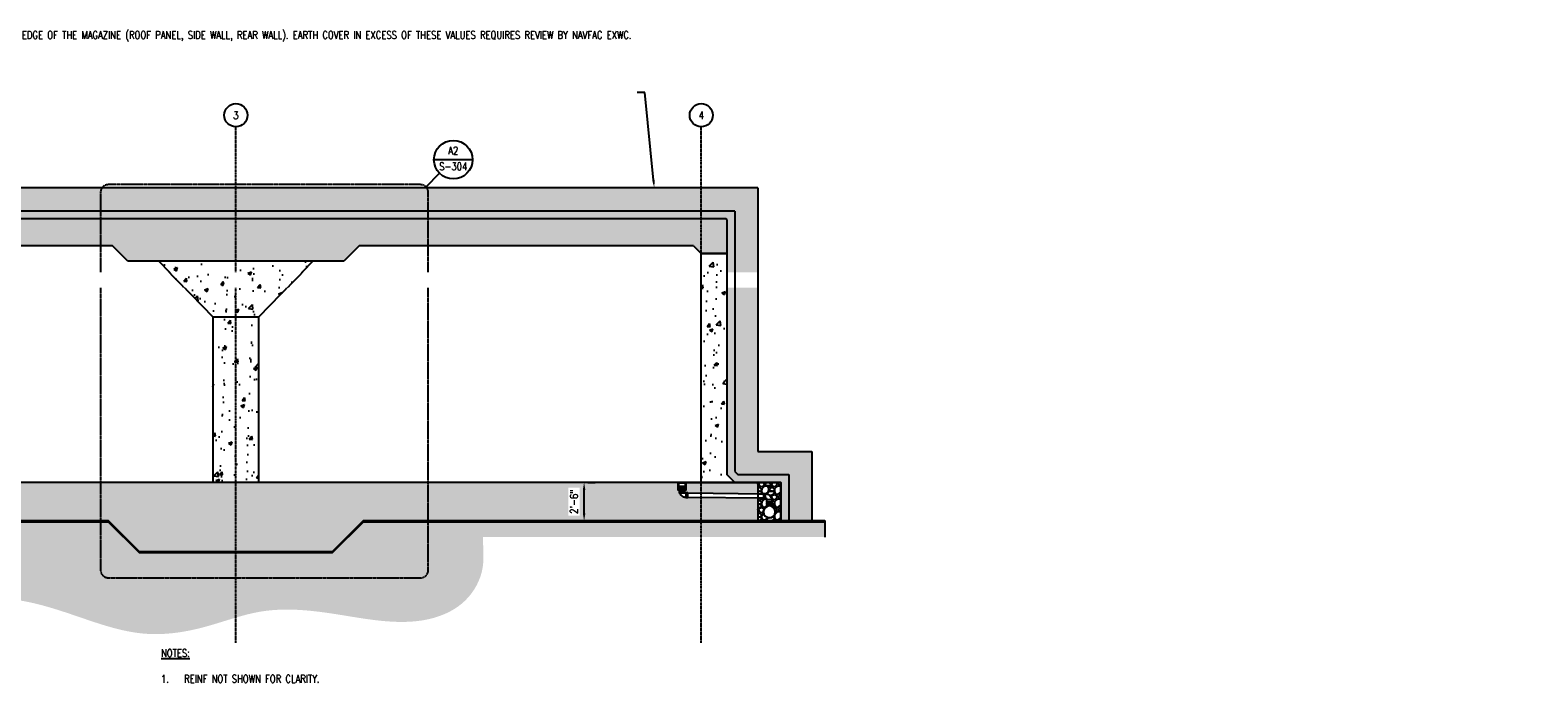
# Model space of a CAD drawing. Header units: inches. Extents: x -13514 to 4691, y -154 to 353.
# Tile 5 of 5: x 865 to 2038, y -154 to 353. Entities that reach past the tile are written whole.
import ezdxf
from ezdxf import colors
from ezdxf.entities.mleader import LeaderData, LeaderLine
from ezdxf.enums import TextEntityAlignment as Align
from ezdxf.math import Vec2, Vec3

# ---------------------------------------------------------------- set-up
doc = ezdxf.new("R2010")
doc.units = ezdxf.units.IN
doc.header["$MEASUREMENT"] = 0
doc.linetypes.add('CENTER2', pattern=[1.125, 0.75, -0.125, 0.125, -0.125])
doc.linetypes.add('DASHED2', pattern=[0.375, 0.25, -0.125])
for name, color, linetype in [('A-DETL', 3, 'Continuous'), ('A-DETL-THIN', 1, 'Continuous'), ('A-FLOR', 5, 'Continuous'), ('A-FLOR-MCUT', 5, 'Continuous'), ('A-WALL', 4, 'Continuous'), ('A-WALL-PATT', 8, 'Continuous'), ('G-ANNO-REFR', 2, 'Continuous'), ('P-PIPE', 3, 'Continuous'), ('P-SANR-FIXT', 3, 'Continuous'), ('S-ANNO-DIMS', 1, 'Continuous'), ('S-ANNO-NOTE', 2, 'Continuous'), ('S-ANNO-SYMB', 2, 'Continuous'), ('S-ANNO-TEXT', 2, 'Continuous'), ('S-COLS', 2, 'Continuous'), ('S-GRID', 1, 'CENTER2'), ('S-GRID-IDEN', 1, 'Continuous')]:
    doc.layers.add(name, color=color, linetype=linetype)
doc.styles.add('AEC_COMN_TITLE', font='romans.shx', dxfattribs={"width": 0.8, "height": 0.1875})
doc.styles.add('Annotative', font='romans.shx', dxfattribs={"width": 0.8, "height": 0.125})
doc.styles.add('ROMANS', font='romans.shx', dxfattribs={"width": 0.8})
doc.dimstyles.new('Annotative', dxfattribs={"dimscale": 0, "dimtxt": 0.125, "dimasz": 0.125, "dimexe": 0.18, "dimexo": 0.0625, "dimgap": 0.09, "dimtad": 1, "dimdec": 3, "dimzin": 3, "dimdsep": 46, "dimlunit": 4, "dimtxsty": 'Annotative', "dimcen": 0.09, "dimclrt": 2, "dimazin": 2, "dimtfac": 1, "dimtdec": 3, "dimtmove": 0, "dimatfit": 0, "dimfxl": 1, "dimtfill": 1, "dimfrac": 2, "dimtolj": 1, "dimtzin": 0, "dimarcsym": 0})
pattern_1 = [(50, (421.036, 0), (28.6904, -2.5101), [3, -33]), (355, (421.036, 0), (-5.55, 30.0877), [2.4, -26.4]), (100.4514, (423.427, -0.21), (23.1404, 27.5776), [2.5496, -28.0457]), (46.184, (421.036, 8), (42.6897, -6.6208), [4.5, -49.5]), (96.6356, (424.594, 7.45), (37.3865, 38.9647), [3.8244, -42.0686]), (351.184, (421.036, 8), (37.3865, 38.9647), [3.6, -39.6]), (21, (425.036, 6), (23.8763, -16.10476), [3, -33]), (326, (425.036, 6), (9.7326, 29.006), [2.4, -26.4]), (71.4514, (427.026, 4.658), (33.6089, 12.9012), [2.5496, -28.0457]), (37.5, (421.036, 0), (0.4864, 13.31575), [0, -26.08, 0, -26.8, 0, -26.5]), (7.5, (421.036, 0), (10.52278, 15.77647), [0, -15.28, 0, -25.48, 0, -10.1]), (327.5, (412.116, 0), (21.3529, -0.9022), [0, -10, 0, -31.2, 0, -41.4]), (317.5, (408.116, 0), (23.32745, 4.0042), [0, -13, 0, -20.72, 0, -29.4])]
pattern_2 = [(50, (16.036, 0), (28.6904, -2.5101), [3, -33]), (355, (16.036, 0), (-5.55005, 30.0877), [2.4, -26.4]), (100.4514, (18.427, -0.21), (23.14035, 27.5776), [2.5496, -28.0457]), (46.1842, (16.036, 8), (42.68965, -6.6208), [4.5, -49.5]), (96.6356, (19.594, 7.45), (37.3865, 38.9647), [3.8244, -42.0686]), (351.184, (16.036, 8), (37.3865, 38.9647), [3.6, -39.6]), (21, (20.036, 6), (23.8763, -16.10476), [3, -33]), (326, (20.036, 6), (9.7326, 29.006), [2.4, -26.4]), (71.4514, (22.026, 4.658), (33.6089, 12.90125), [2.5496, -28.0457]), (37.5, (16.036, 0), (0.486394, 13.315754), [0, -26.08, 0, -26.8, 0, -26.5]), (7.5, (16.036, 0), (10.52278, 15.77647), [0, -15.28, 0, -25.48, 0, -10.1]), (327.5, (7.116, 0), (21.3529, -0.902195), [0, -10, 0, -31.2, 0, -41.4]), (317.5, (3.116, 0), (23.32745, 4.0042), [0, -13, 0, -20.72, 0, -29.4])]

# ---------------------------------------------------------------- blocks, each defined once
blk = doc.blocks.new('Grid - Circle 3_8_-570341-SECTION _COLUMN STRIP_ LONG')
at = {"layer": 'S-GRID-IDEN'}
blk.add_circle((604.1, 286.9), 9, dxfattribs=at)
blk = doc.blocks.new('Detail Callout AEC')
at = {"color": 0, "linetype": 'ByBlock', "lineweight": -3, "transparency": 16777216}
blk.add_line((0.25, 0), (-0.25, 0), dxfattribs=at)
blk.add_circle((0, 0), 0.25, dxfattribs=at)
at = {"color": 0, "linetype": 'ByBlock', "lineweight": -3, "transparency": 16777216, "style": 'AEC_COMN_TITLE'}
for tag, p in [('VIEWNUMBER', (0, 0.051)), ('SHEETNUMBER', (0, -0.126))]:
    blk.add_attdef(tag, text='', height=0.0938, dxfattribs=at).set_placement(p, align=Align.CENTER)
blk = doc.blocks.new('Tee Reducing Sanitary - PVC - Sch 40 - DWV - Standard-1075340-SECTION _COLUMN STRIP_ LONG')
at = {"lineweight": -3}
for p, q in [((199.1, -22.4), (199.1, -23.9)), ((203.1, -23.9), (203.1, -22.4))]:
    blk.add_line(p, q, dxfattribs=at)
at = {"lineweight": -3, "flags": 128}
for points in [[(199.3, -25.4), (199.3, -24.7), (199.3, -23.9)], [(202.8, -23.9), (202.8, -25.3), (202.8, -25.4)]]:
    blk.add_lwpolyline(points, dxfattribs=at)
at = {"lineweight": -3}
blk.add_circle((201.1, -29.7), 4.62, dxfattribs=at)
for centre, major_axis, start_param, end_param in [((201.1, -22.4), (1.98, 0), 2.97073, 3.403392), ((201.1, -22.4), (1.98, 0), 3.403392, 3.665191), ((201.1, -22.4), (1.98, 0), 3.665191, 4.18879), ((201.1, -22.4), (1.98, 0), 4.18879, 4.45059), ((201.1, -22.4), (1.98, 0), 4.45059, 4.712389), ((201.1, -22.4), (-1.98, 0), 1.570796, 1.832596), ((201.1, -22.4), (1.98, 0), 4.974188, 5.235988), ((201.1, -22.4), (1.98, 0), 5.235988, 5.759587), ((201.1, -22.4), (1.98, 0), 5.759587, 6.021386), ((201.1, -22.4), (1.98, 0), 6.021386, 6.454048), ((201.1, -23.9), (1.98, 0), 3.141593, 4.18879), ((201.1, -23.9), (1.98, 0), 4.18879, 4.45059), ((201.1, -23.9), (-1.98, 0), 1.308997, 1.570796), ((201.1, -23.9), (1.98, 0), 4.712389, 4.974188), ((201.1, -23.9), (1.98, 0), 4.974188, 5.235988), ((201.1, -23.9), (-1.98, 0), 2.094395, 3.141593)]:
    blk.add_ellipse(centre, major_axis=major_axis, ratio=0.010416, start_param=start_param, end_param=end_param, dxfattribs=at)
blk = doc.blocks.new('Bend - PVC - Sch 40 - DWV_USACE - Standard-1075329-SECTION _COLUMN STRIP_ LONG')
at = {"layer": 'P-PIPE', "lineweight": -3}
for p, q in [((199.1, -19.6), (199.1, -21.1)), ((199.1, -19.6), (203.1, -19.6)), ((203.1, -21.1), (199.1, -21.1)), ((203.1, -21.1), (203.1, -19.6)), ((205.6, -14.5), (204.1, -14.5)), ((204.1, -18.5), (204.1, -14.5)), ((204.1, -18.5), (205.6, -18.5)), ((205.6, -14.5), (205.6, -18.5))]:
    blk.add_line(p, q, dxfattribs=at)
at = {"layer": 'P-PIPE', "lineweight": -3, "flags": 128}
for points in [[(204.1, -14.8), (203.9, -14.8), (203.8, -14.8), (203.6, -14.8), (203.4, -14.8), (203.2, -14.8), (203, -14.9), (202.8, -14.9), (202.6, -15), (202.4, -15.1), (202.3, -15.1), (202.1, -15.2), (201.9, -15.3), (201.7, -15.4), (201.6, -15.5), (201.4, -15.6), (201.3, -15.7), (201.1, -15.8), (201, -15.9), (200.8, -16.1), (200.7, -16.2), (200.6, -16.4), (200.4, -16.5), (200.3, -16.6), (200.2, -16.8), (200.1, -17), (200, -17.1), (199.9, -17.3), (199.8, -17.5), (199.7, -17.6), (199.7, -17.8), (199.6, -18), (199.5, -18.2), (199.5, -18.4), (199.4, -18.6), (199.4, -18.7), (199.4, -18.9), (199.3, -19.1), (199.3, -19.3), (199.3, -19.5), (199.3, -19.6)], [(202.8, -19.6), (202.8, -19.5), (202.8, -19.5), (202.8, -19.4), (202.8, -19.4), (202.9, -19.3), (202.9, -19.3), (202.9, -19.2), (202.9, -19.1), (202.9, -19.1), (202.9, -19.1), (203, -19), (203, -19), (203, -18.9), (203, -18.9), (203.1, -18.8), (203.1, -18.8), (203.1, -18.7), (203.2, -18.7), (203.2, -18.7), (203.2, -18.6), (203.3, -18.6), (203.3, -18.6), (203.3, -18.5), (203.4, -18.5), (203.4, -18.5), (203.5, -18.4), (203.5, -18.4), (203.6, -18.4), (203.6, -18.4), (203.7, -18.3), (203.7, -18.3), (203.8, -18.3), (203.8, -18.3), (203.9, -18.3), (203.9, -18.3), (204, -18.3), (204, -18.3), (204.1, -18.3), (204.1, -18.3), (204.1, -18.3)]]:
    blk.add_lwpolyline(points, dxfattribs=at)
blk = doc.blocks.new('*D17')
at = {"layer": 'Defpoints', "color": 0, "transparency": 16777216}
blk.add_point((1325, -28.5), dxfattribs=at)
at = {"layer": 'S-ANNO-DIMS', "color": 0, "lineweight": -2, "transparency": 16777216}
for p, q in [((1299, 1.5), (1304.7, 1.5)), ((1296, -22.5), (1296, -4.5)), ((1322, -28.5), (1287.4, -28.5))]:
    blk.add_line(p, q, dxfattribs=at)
at = {"layer": 'S-ANNO-DIMS', "color": 0, "transparency": 16777216}
for points in [[(1295, -4.5), (1297, -4.5), (1296, 1.5)], [(1295, -22.5), (1297, -22.5), (1296, -28.5)]]:
    blk.add_solid(points, dxfattribs=at)
at = {"layer": 'S-ANNO-DIMS', "color": 2, "transparency": 16777216, "insert": (1288.1, -13.5), "char_height": 6, "attachment_point": 5, "rotation": 90, "style": 'Annotative', "bg_fill": 3, "box_fill_scale": 1.25, "bg_fill_color": 256, "bg_fill_true_color": 13158600, "bg_fill_transparency": 0}
blk.add_mtext('\\A1;2\'-6"', dxfattribs=at)
at = {"layer": 'Defpoints', "color": 0, "transparency": 16777216}
blk.add_point((1296, 1.5), dxfattribs=at)
blk.add_point((1296, 1.5), dxfattribs=at)

msp = doc.modelspace()

# ---------------------------------------------------------------- hatches: boundary and pattern name
at = {"layer": 'A-DETL-THIN'}
h = msp.add_hatch(dxfattribs=at)
h.set_pattern_fill('PLASTI', color=256, scale=4, angle=45)
h.set_pattern_definition([(45, (16.0364, 0), (-0.7071068, 0.7071068), []), (45, (15.948, 0.0884), (-0.7071068, 0.7071068), []), (45, (15.8596, 0.1768), (-0.7071068, 0.7071068), []), (45, (15.5945, 0.4419), (-0.7071068, 0.7071068), [])])
h.paths.add_polyline_path([(1483.1138, -29.0909), (1483.1138, -28.5004), (1124.1134, -28.5004), (1100.1138, -52.5003), (950.1138, -52.5003), (926.1142, -28.5004), (712.1134, -28.5004), (688.1138, -52.5003), (538.1138, -52.5003), (514.1142, -28.5004), (155.1138, -28.5004), (155.1138, -29.0909), (513.8695, -29.0909), (537.8692, -53.0909), (688.3584, -53.0909), (712.358, -29.0909), (925.8695, -29.0909), (949.8692, -53.0909), (1100.3584, -53.0909), (1124.358, -29.0909)])
at = {"layer": 'A-WALL-PATT'}
h = msp.add_hatch(dxfattribs=at)
h.set_pattern_fill('EARTH', color=8, scale=30)
h.set_pattern_definition([(0, (16.0364, 0), (7.5, 7.5), [7.5, -7.5]), (0, (16.0364, 2.8125), (7.5, 7.5), [7.5, -7.5]), (0, (16.0364, 5.625), (7.5, 7.5), [7.5, -7.5]), (90, (16.974, 6.5625), (-7.5, 7.5), [7.5, -7.5]), (90, (19.7864, 6.5625), (-7.5, 7.5), [7.5, -7.5]), (90, (22.599, 6.5625), (-7.5, 7.5), [7.5, -7.5])])
h.paths.add_polyline_path([(1431.1138, 230.375), (207.1138, 230.375), (207.1138, 25.5), (165.1138, 25.5), (165.1138, -28.5004), (183.1138, -28.5004), (183.1138, 7.5), (222.6285, 7.5), (225.1138, 9.9853), (225.1138, 212.375), (1413.1138, 212.375), (1413.1138, 9.9853), (1415.5991, 7.5), (1455.1138, 7.5), (1455.1138, -28.5004), (1473.1138, -28.5004), (1473.1138, 25.5), (1431.1138, 25.5)])
h = msp.add_hatch(dxfattribs=at)
h.set_pattern_fill('AR-SAND', color=8)
h.set_pattern_definition([(37.5, (16.0364, 0), (-0.0629934, 1.9268238), [0, -1.52, 0, -1.7, 0, -1.625]), (7.5, (16.0364, 0), (1.7697767, 2.822146), [0, -0.82, 0, -1.37, 0, -0.525]), (327.5, (14.8064, 0), (3.1141419, 0.005659), [0, -0.5, 0, -1.8, 0, -2.35]), (317.5, (14.8064, 0), (3.0061266, 0.8776756), [0, -0.25, 0, -1.18, 0, -1.35])])
h.paths.add_polyline_path([(1413.1138, 212.375), (225.1138, 212.375), (225.1138, 9.9853), (222.6285, 7.5), (183.1138, 7.5), (183.1138, -28.5004), (189.1138, -28.5004), (189.1138, 1.5), (207.1138, 1.5), (225.1138, 1.5), (231.1138, 7.5), (231.1138, 179.375), (231.1138, 205.6679), (231.8209, 206.375), (1406.4067, 206.375), (1407.1138, 205.6679), (1407.1138, 179.375), (1407.1138, 7.5), (1413.1138, 1.5), (1431.1138, 1.5), (1449.1138, 1.5), (1449.1138, -28.5004), (1455.1138, -28.5004), (1455.1138, 7.5), (1415.5991, 7.5), (1413.1138, 9.9853)])
h = msp.add_hatch(dxfattribs=at)
h.set_pattern_fill('AR-CONC', color=8, scale=4, style=0)
h.set_pattern_definition(pattern_2)
h.paths.add_polyline_path([(231.8209, 206.375), (231.1138, 205.6679), (231.1138, 179.375), (251.1182, 179.375), (257.1138, 185.375), (517.1138, 185.375), (529.1138, 173.375), (697.1138, 173.375), (709.1138, 185.375), (929.1138, 185.375), (941.1138, 173.375), (1109.1138, 173.375), (1121.1138, 185.375), (1381.1138, 185.375), (1387.1094, 179.375), (1407.1138, 179.375), (1407.1138, 205.6679), (1406.4067, 206.375)])
at = {"layer": 'A-WALL-PATT', "lineweight": -3}
h = msp.add_hatch(dxfattribs=at)
h.set_pattern_fill('AR-CONC', color=8, scale=4, style=0)
h.set_pattern_definition(pattern_1)
h.paths.add_polyline_path([(1043.1138, 130.0766), (1007.1138, 130.0766), (1007.1138, 1.5), (1043.1138, 1.5)])
at = {"layer": 'A-WALL-PATT'}
h = msp.add_hatch(dxfattribs=at)
h.set_pattern_fill('AR-CONC', color=8, scale=4, style=0)
h.set_pattern_definition(pattern_2)
h.paths.add_polyline_path([(1431.1138, -10.8146), (1376.6768, -10.2475), (1376.6768, -10.479), (1375.1768, -10.479), (1375.1768, -10.2577), (1374.5997, -10.223), (1374.0309, -10.1195), (1373.4786, -9.9487), (1372.9507, -9.7129), (1372.4548, -9.4157), (1371.9981, -9.0612), (1371.5871, -8.6546), (1371.2277, -8.2018), (1370.9251, -7.7091), (1370.6837, -7.1838), (1370.5069, -6.6334), (1370.3972, -6.0657), (1370.3527, -5.437), (1370.1348, -5.437), (1370.1348, -3.937), (1370.2869, -2.5), (1369.1138, -2.5), (1369.1138, 1.5), (269.1138, 1.5), (269.1138, -2.5), (267.8611, -2.5), (267.8611, -3.937), (268.0928, -3.937), (268.0928, -5.437), (267.8651, -5.437), (267.8516, -5.8741), (267.7648, -6.4457), (267.6101, -7.0027), (267.3899, -7.5373), (267.1073, -8.0416), (266.7663, -8.5085), (266.3719, -8.9312), (265.9297, -9.3037), (265.4461, -9.6205), (264.9281, -9.8772), (264.383, -10.07), (263.8188, -10.1961), (263.0508, -10.2732), (263.0508, -10.479), (261.5508, -10.479), (261.5508, -10.2475), (207.1138, -10.8146), (207.1138, -28.5004), (514.1142, -28.5004), (538.1138, -52.5003), (688.1138, -52.5003), (712.1134, -28.5004), (926.1142, -28.5004), (950.1138, -52.5003), (1100.1138, -52.5003), (1124.1134, -28.5004), (1431.1138, -28.5004)])
h.paths.add_polyline_path([(1431.1138, 1.5), (1375.1114, 1.5), (1375.1114, -2.5), (1373.8611, -2.5), (1373.8611, -3.937), (1374.0928, -3.937), (1374.0928, -5.437), (1373.8638, -5.437), (1373.8648, -5.4895), (1373.868, -5.5419), (1373.8732, -5.5942), (1373.8805, -5.6462), (1373.89, -5.6979), (1373.9014, -5.7491), (1373.9149, -5.7999), (1373.9304, -5.85), (1373.9479, -5.8995), (1373.9674, -5.9483), (1373.9888, -5.9963), (1374.0122, -6.0433), (1374.0373, -6.0894), (1374.0643, -6.1344), (1374.0931, -6.1784), (1374.1236, -6.2211), (1374.1558, -6.2626), (1374.1897, -6.3028), (1374.2251, -6.3416), (1374.262, -6.3789), (1374.3004, -6.4147), (1374.3402, -6.449), (1374.3813, -6.4816), (1374.4237, -6.5126), (1374.4674, -6.5419), (1374.5121, -6.5693), (1374.5579, -6.595), (1374.6047, -6.6188), (1374.6524, -6.6408), (1374.701, -6.6608), (1374.7503, -6.6788), (1374.8003, -6.6949), (1374.8509, -6.7089), (1374.902, -6.7209), (1374.9536, -6.7309), (1375.0055, -6.7388), (1375.0577, -6.7446), (1375.1101, -6.7483), (1375.1626, -6.7499), (1375.1768, -6.75), (1375.1768, -6.521), (1376.6768, -6.521), (1376.6768, -6.7527), (1431.1138, -7.3259)])
h.paths.add_polyline_path([(263.1162, -2.5), (263.1162, 1.5), (207.1138, 1.5), (207.1138, -7.3259), (261.5508, -6.7527), (261.5508, -6.521), (263.0508, -6.521), (263.0508, -6.75), (263.065, -6.7499), (263.1174, -6.7483), (263.1698, -6.7446), (263.222, -6.7388), (263.2739, -6.7309), (263.3255, -6.7209), (263.3766, -6.7089), (263.4272, -6.6949), (263.4772, -6.6788), (263.5266, -6.6608), (263.5751, -6.6408), (263.6228, -6.6188), (263.6696, -6.595), (263.7154, -6.5693), (263.7602, -6.5419), (263.8038, -6.5126), (263.8462, -6.4816), (263.8874, -6.449), (263.9272, -6.4147), (263.9656, -6.3789), (264.0025, -6.3416), (264.0379, -6.3028), (264.0717, -6.2626), (264.1039, -6.2211), (264.1344, -6.1784), (264.1632, -6.1344), (264.1902, -6.0894), (264.2154, -6.0433), (264.2387, -5.9963), (264.2601, -5.9483), (264.2796, -5.8995), (264.2971, -5.85), (264.3126, -5.7999), (264.3261, -5.7491), (264.3376, -5.6979), (264.347, -5.6462), (264.3543, -5.5942), (264.3596, -5.5419), (264.3627, -5.4895), (264.3638, -5.437), (264.1348, -5.437), (264.1348, -3.937), (264.2869, -2.5)])
h = msp.add_hatch(dxfattribs=at)
h.set_pattern_fill('GRAVEL', color=8, scale=10)
h.set_pattern_definition([(228.012788, (-1598.869, 10), (-80, -90), [1.34536, -133.19088]), (184.96974, (-1599.76904, 9), (120, 10), [2.30868, -228.559248]), (132.510447, (-1602.06904, 8.8), (100, -110), [1.62788, -161.160326]), (267.273689, (-1605.96904, 6.3), (10, 200), [2.10238, -208.13558]), (292.833654, (-1606.06904, 4.2), (-50, 120), [2.06155, -204.09373]), (357.273689, (-1605.26904, 2.3), (-200, 10), [2.10238, -208.13558]), (37.69424, (-1603.16904, 2.2), (-130, -100), [2.78029, -275.248485]), (72.255328, (-1600.96904, 3.9), (70, 220), [2.62488, -259.863215]), (121.429566, (-1600.16904, 6.4), (-80, 130), [2.1095, -208.84073]), (175.236358, (-1601.269, 8.2), (110, -10), [2.40832, -118.007626]), (222.397438, (-1603.66904, 8.4), (-120, -110), [3.11448, -308.33375]), (138.814075, (-1596.069, 6.2), (-70, 60), [1.06301, -105.238448]), (171.469234, (-1596.86904, 6.9), (130, -20), [2.02237, -200.215114]), (225, (-1598.869, 7.2), (-1e-15, -10), [1.41421, -12.727926]), (203.19859, (-1599.569, 8.4), (50, 20), [0.76158, -75.39615]), (291.80141, (-1600.269, 8.1), (-10, 30), [1.07703, -52.774618]), (30.963757, (-1599.869, 7.1), (30, 20), [1.74929, -56.56023]), (161.56505, (-1598.369, 8), (20, -10), [1.26491, -30.357867]), (16.38954, (-1606.06904, 8.1), (100, 30), [1.772, -175.42845]), (70.346176, (-1604.36904, 8.6), (-40, -110), [1.48661, -147.174077]), (293.19859, (-1598.369, 10), (-20, 50), [1.52315, -74.63458]), (343.61046, (-1597.76904, 8.6), (-100, 30), [1.772, -175.42845]), (339.443955, (-1606.069, 1.9), (-50, 20), [1.7088, -83.731237]), (294.77514, (-1604.46904, 1.3), (-50, 110), [1.43178, -141.74643]), (66.80141, (-1598.269, 0), (20, 50), [1.52315, -74.63458]), (17.354025, (-1597.66904, 1.4), (-130, -40), [1.67631, -165.954236]), (69.443955, (-1603.169, 0), (-20, -50), [0.8544, -84.585637]), (101.30993, (-1598.869, 0), (-10, 40), [0.5099, -50.480295]), (165.96376, (-1598.969, 0.5), (30, -10), [2.06155, -39.169506]), (186.009006, (-1600.96904, 1), (100, 10), [1.9105, -189.139232]), (303.69007, (-1599.869, 6.2), (-10, 20), [1.44222, -34.613293]), (353.157227, (-1599.06904, 5), (170, -20), [2.51794, -249.275626]), (60.945396, (-1596.569, 4.7), (-40, -70), [1.02956, -101.92674]), (90, (-1596.069, 5.6), (-10, 10), [0.6, -9.4]), (120.256437, (-1601.169, 1.3), (40, -70), [1.38924, -137.5352]), (48.012788, (-1601.869, 2.5), (80, 90), [2.69072, -131.84552]), (0, (-1600.069, 4.5), (10, 10), [2.6, -7.4]), (325.304846, (-1597.46904, 4.5), (100, -70), [1.58114, -156.532743]), (254.054604, (-1596.169, 3.6), (-10, -40), [1.45602, -71.34508]), (207.645975, (-1596.56904, 2.2), (-190, -100), [2.37065, -234.694742]), (175.426079, (-1598.66904, 1.1), (-130, 10), [2.50799, -248.290734])])
edge = h.paths.add_edge_path()
edge.add_line((1437.0563, -10.87), (1437.0563, -11.099))
edge.add_line((1437.0563, -11.099), (1435.5563, -11.099))
edge.add_line((1435.5563, -11.099), (1435.5563, -10.8609))
edge.add_line((1435.5563, -10.8609), (1431.1138, -10.8146))
edge.add_line((1431.1138, -10.8146), (1431.1138, -28.5004))
edge.add_line((1431.1138, -28.5004), (1449.1138, -28.5004))
edge.add_line((1449.1138, -28.5004), (1449.1138, 1.5))
edge.add_line((1449.1138, 1.5), (1431.1138, 1.5))
edge.add_line((1431.1138, 1.5), (1431.1138, -7.3259))
edge.add_line((1431.1138, -7.3259), (1435.5563, -7.3727))
edge.add_line((1435.5563, -7.3727), (1435.5563, -7.141))
edge.add_line((1435.5563, -7.141), (1437.0563, -7.141))
edge.add_line((1437.0563, -7.141), (1437.0563, -7.37))
edge.add_arc((1437.0648, -12.1745), 4.8045, 359.8981836, 450.1018164, ccw=False)
edge.add_line((1441.8693, -12.183), (1442.0983, -12.183))
edge.add_line((1442.0983, -12.183), (1442.0983, -13.683))
edge.add_line((1442.0983, -13.683), (1441.8638, -13.683))
edge.add_line((1441.8638, -13.683), (1441.8638, -14.2063))
edge.add_line((1441.8638, -14.2063), (1442.0928, -14.2063))
edge.add_line((1442.0928, -14.2063), (1442.0928, -15.7156))
edge.add_line((1442.0928, -15.7156), (1441.8638, -15.7156))
edge.add_line((1441.8638, -15.7156), (1441.8638, -17.216))
edge.add_arc((1440.1138, -21.5), 4.6277, 112.2196364, 427.7803636, ccw=False)
edge.add_line((1438.3638, -17.216), (1438.3638, -15.7156))
edge.add_line((1438.3638, -15.7156), (1438.1348, -15.7062))
edge.add_line((1438.1348, -15.7062), (1438.1348, -14.2063))
edge.add_line((1438.1348, -14.2063), (1438.3638, -14.2159))
edge.add_line((1438.3638, -14.2159), (1438.3638, -13.683))
edge.add_line((1438.3638, -13.683), (1438.1403, -13.683))
edge.add_line((1438.1403, -13.683), (1438.1403, -12.183))
edge.add_line((1438.1403, -12.183), (1438.3693, -12.183))
edge.add_arc((1437.0555, -12.1838), 1.3138, 360.0342075, 449.9654212)
h = msp.add_hatch(dxfattribs=at)
h.set_pattern_fill('GRAVEL', color=8, scale=10)
h.set_pattern_definition([(228.01279, (23.2364, 10), (-80, -90), [1.34536, -133.19088]), (184.96974, (22.3364, 9), (120, 10), [2.30868, -228.55925]), (132.510447, (20.0364, 8.8), (100, -110), [1.62788, -161.160326]), (267.27369, (16.1364, 6.3), (10, 200), [2.10238, -208.13558]), (292.833654, (16.0364, 4.2), (-50, 120), [2.06155, -204.09373]), (357.27369, (16.8364, 2.3), (-200, 10), [2.10238, -208.13558]), (37.69424, (18.9364, 2.2), (-130, -100), [2.78029, -275.248485]), (72.255328, (21.1364, 3.9), (70, 220), [2.62488, -259.863215]), (121.429566, (21.9364, 6.4), (-80, 130), [2.1095, -208.84073]), (175.23636, (20.8364, 8.2), (110, -10), [2.40832, -118.007626]), (222.397438, (18.4364, 8.4), (-120, -110), [3.11448, -308.33375]), (138.814075, (26.0364, 6.2), (-70, 60), [1.06301, -105.23845]), (171.469234, (25.2364, 6.9), (130, -20), [2.02237, -200.215114]), (225, (23.2364, 7.2), (-1e-15, -10), [1.41421, -12.727926]), (203.19859, (22.5364, 8.4), (50, 20), [0.76158, -75.39615]), (291.80141, (21.8364, 8.1), (-10, 30), [1.07703, -52.77462]), (30.96376, (22.2364, 7.1), (30, 20), [1.74929, -56.56023]), (161.56505, (23.7364, 8), (20, -10), [1.26491, -30.357867]), (16.38954, (16.0364, 8.1), (100, 30), [1.772, -175.42845]), (70.346176, (17.7364, 8.6), (-40, -110), [1.48661, -147.17408]), (293.19859, (23.7364, 10), (-20, 50), [1.52315, -74.63458]), (343.61046, (24.3364, 8.6), (-100, 30), [1.772, -175.42845]), (339.443955, (16.0364, 1.9), (-50, 20), [1.7088, -83.73124]), (294.77514, (17.6364, 1.3), (-50, 110), [1.43178, -141.74643]), (66.80141, (23.8364, 0), (20, 50), [1.52315, -74.63458]), (17.354025, (24.4364, 1.4), (-130, -40), [1.67631, -165.954236]), (69.443955, (18.9364, 0), (-20, -50), [0.8544, -84.58564]), (101.30993, (23.2364, 0), (-10, 40), [0.5099, -50.480295]), (165.96376, (23.1364, 0.5), (30, -10), [2.06155, -39.169506]), (186.009006, (21.1364, 1), (100, 10), [1.9105, -189.13923]), (303.69007, (22.2364, 6.2), (-10, 20), [1.44222, -34.61329]), (353.157227, (23.0364, 5), (170, -20), [2.51794, -249.275626]), (60.945396, (25.5364, 4.7), (-40, -70), [1.02956, -101.92674]), (90, (26.036, 5.6), (-10, 10), [0.6, -9.4]), (120.256437, (20.9364, 1.3), (40, -70), [1.38924, -137.5352]), (48.01279, (20.2364, 2.5), (80, 90), [2.69072, -131.84552]), (0, (22.036, 4.5), (10, 10), [2.6, -7.4]), (325.304846, (24.6364, 4.5), (100, -70), [1.58114, -156.53274]), (254.0546, (25.9364, 3.6), (-10, -40), [1.45602, -71.34508]), (207.645975, (25.5364, 2.2), (-190, -100), [2.37065, -234.69474]), (175.42608, (23.4364, 1.1), (-130, 10), [2.50799, -248.290734])])
h.paths.add_polyline_path([(1129.3286, -41.0909), (1483.1138, -41.0909), (1483.1138, -29.0909), (1124.358, -29.0909), (1100.3584, -53.0909), (949.8692, -53.0909), (925.8695, -29.0909), (712.358, -29.0909), (688.3584, -53.0909), (537.8692, -53.0909), (513.8695, -29.0909), (155.1138, -29.0909), (155.1138, -41.0909), (508.8989, -41.0909), (532.8986, -65.0909), (693.329, -65.0909), (717.3286, -41.0909), (920.8989, -41.0909), (944.8986, -65.0909), (1105.329, -65.0909)])
h = msp.add_hatch(dxfattribs=at)
h.set_pattern_fill('EARTH', color=8, scale=50)
h.set_pattern_definition([(0, (16.036, 0), (12.5, 12.5), [12.5, -12.5]), (0, (16.036, 4.688), (12.5, 12.5), [12.5, -12.5]), (0, (16.036, 9.375), (12.5, 12.5), [12.5, -12.5]), (90, (17.599, 10.938), (-12.5, 12.5), [12.5, -12.5]), (90, (22.286, 10.938), (-12.5, 12.5), [12.5, -12.5]), (90, (26.974, 10.938), (-12.5, 12.5), [12.5, -12.5])])
edge = h.paths.add_edge_path()
edge.add_spline(control_points=[(349.4538, -41.0909), (349.2358, -44.4887), (348.6967, -52.8892), (361.9214, -76.8451), (386.5421, -103.9879), (430.1941, -104.3628), (461.1792, -96.917), (494.6962, -90.7771), (530.5987, -91.5717), (578.3049, -104.1106), (630.658, -124.1187), (687.8275, -123.2393), (744.93, -114.317), (793.4443, -93.4066), (850.5927, -85.4887), (900.0471, -101.9191), (950.8618, -119.7014), (1000.5018, -113.0663), (1046.4362, -94.4666), (1094.8823, -99.0177), (1138.4754, -107.4102), (1175.4059, -107.7441), (1205.928, -92.2367), (1219.0626, -67.8611), (1217.3363, -50.1099), (1217.4671, -42.3962), (1217.4482, -41.0909)], knot_values=[0, 0, 0, 0, 10.032919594, 24.805159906, 80.114430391, 108.561159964, 150.643500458, 176.395884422, 210.453162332, 257.310526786, 323.90004097, 376.639810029, 426.503758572, 496.578702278, 534.185347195, 596.432344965, 650.062433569, 693.477810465, 743.095288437, 796.989480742, 835.334945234, 877.474082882, 904.638171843, 934.283882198, 953.520714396, 957.438152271, 957.438152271, 957.438152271, 957.438152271], degree=3, periodic=0)
edge.add_line((1217.4482, -41.0909), (1129.3286, -41.0909))
edge.add_line((1129.3286, -41.0909), (1105.329, -65.0909))
edge.add_line((1105.329, -65.0909), (944.8986, -65.0909))
edge.add_line((944.8986, -65.0909), (920.8989, -41.0909))
edge.add_line((920.8989, -41.0909), (717.3286, -41.0909))
edge.add_line((717.3286, -41.0909), (693.329, -65.0909))
edge.add_line((693.329, -65.0909), (532.8986, -65.0909))
edge.add_line((532.8986, -65.0909), (508.8989, -41.0909))
edge.add_line((508.8989, -41.0909), (349.4538, -41.0909))

# ---------------------------------------------------------------- linework, layer by layer
for points in [[(1369.1138, 1.5), (1375.1138, 1.5), (1375.1138, -4.5), (1369.1138, -4.5), (1369.1138, 1.5)], [(1370.1348, -6.9296), (1370.1348, -5.4296), (1370.3664, -4.5), (1370.3664, -5.4296), (1370.1348, -6.9296)], [(1370.1348, -5.4296), (1374.0928, -5.4296), (1374.0928, -6.9296), (1370.1348, -6.9296), (1370.1348, -5.4296)], [(1370.3664, -4.5), (1373.8611, -4.5), (1373.8611, -5.4296), (1370.3664, -5.4296), (1370.3664, -4.5)]]:
    msp.add_lwpolyline(points, close=True)
at = {"layer": 'A-DETL'}
for p, q in [((1413.1138, 9.9853), (1415.5991, 7.5)), ((1415.5991, 7.5), (1455.1138, 7.5)), ((1431.1138, 1.5), (1449.1138, 1.5)), ((1449.1138, 1.5), (1449.1138, -28.5004)), ((1455.1138, 7.5), (1455.1138, -28.5004))]:
    msp.add_line(p, q, dxfattribs=at)
msp.add_lwpolyline([(1413.1138, 212.375), (225.1138, 212.375), (225.1138, 9.9853), (222.6285, 7.5), (183.1138, 7.5), (183.1138, -28.5004)], dxfattribs=at)
at = {"layer": 'A-DETL-THIN', "lineweight": -3}
for p, q in [((1431.1138, 25.5), (1473.1138, 25.5)), ((1473.1138, 25.5), (1473.1138, -28.5004)), ((712.358, -29.0909), (925.8695, -29.0909)), ((925.8695, -29.0909), (949.8692, -53.0909)), ((1100.3584, -53.0909), (1124.358, -29.0909)), ((1124.358, -29.0909), (1483.1138, -29.0909)), ((1431.1138, -28.5004), (1483.1138, -28.5004)), ((949.8692, -53.0909), (1100.3584, -53.0909))]:
    msp.add_line(p, q, dxfattribs=at)
at = {"layer": 'A-DETL-THIN'}
for p, q in [((1483.1138, -28.5004), (1483.1138, -29.0909)), ((1483.1138, -29.0909), (1483.1138, -41.0909))]:
    msp.add_line(p, q, dxfattribs=at)
at = {"layer": 'A-DETL-THIN', "lineweight": -3}
msp.add_lwpolyline([(1431.1138, 230.375), (207.1138, 230.375), (207.1138, 25.5), (165.1138, 25.5), (165.1138, -28.5004)], dxfattribs=at)
at = {"layer": 'A-FLOR', "lineweight": -3}
for p, q in [((1431.1138, 1.5), (269.1138, 1.5)), ((1375.1138, 1.5), (1431.1138, 1.5)), ((1431.1138, 1.5012), (1431.1138, 1.5)), ((1431.1138, 1.5), (1431.1138, -28.5004))]:
    msp.add_line(p, q, dxfattribs=at)
at = {"layer": 'A-FLOR-MCUT', "lineweight": -3}
for p, q in [((1406.4067, 206.375), (231.8209, 206.375)), ((1407.1138, 205.6679), (1406.4067, 206.375)), ((712.1134, -28.5004), (926.1142, -28.5004)), ((926.1142, -28.5004), (950.1138, -52.5003)), ((1100.1138, -52.5003), (1124.1134, -28.5004)), ((1124.1134, -28.5004), (1431.1138, -28.5004)), ((950.1138, -52.5003), (1100.1138, -52.5003))]:
    msp.add_line(p, q, dxfattribs=at)
at = {"layer": 'A-WALL-PATT'}
msp.add_lwpolyline([(1437.0563, -10.87), (1437.0563, -11.099), (1435.5563, -11.099), (1435.5563, -10.8609), (1431.1138, -10.8146), (1431.1138, -28.5004), (1449.1138, -28.5004), (1449.1138, 1.5), (1431.1138, 1.5), (1431.1138, -7.3259), (1435.5563, -7.3727), (1435.5563, -7.141), (1437.0563, -7.141), (1437.0563, -7.37, -0.415254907), (1441.8693, -12.183), (1442.0983, -12.183), (1442.0983, -13.683), (1441.8638, -13.683), (1441.8638, -14.2063), (1442.0928, -14.2063), (1442.0928, -15.7156), (1441.8638, -15.7156), (1441.8638, -17.216, -5.092423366), (1438.3638, -17.216), (1438.3638, -15.7156), (1438.1348, -15.7062), (1438.1348, -14.2063), (1438.3638, -14.2159), (1438.3638, -13.683), (1438.1403, -13.683), (1438.1403, -12.183), (1438.3693, -12.183, 0.413861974), (1437.0563, -10.87)], format="xyb", dxfattribs=at)
msp.add_lwpolyline([(1483.1138, -29.0909), (1483.1138, -28.5004)], dxfattribs=at)
at = {"layer": 'Defpoints'}
msp.add_lwpolyline([(1483.1138, -29.0909), (1483.1138, -28.5004), (1124.1134, -28.5004), (1100.1138, -52.5003), (950.1138, -52.5003), (926.1142, -28.5004), (712.1134, -28.5004), (688.1138, -52.5003), (538.1138, -52.5003), (514.1142, -28.5004), (155.1138, -28.5004), (155.1138, -29.0909), (513.8695, -29.0909), (537.8692, -53.0909), (688.3584, -53.0909), (712.358, -29.0909), (925.8695, -29.0909), (949.8692, -53.0909), (1100.3584, -53.0909), (1124.358, -29.0909)], close=True, dxfattribs=at)
at = {"layer": 'P-PIPE', "lineweight": -3}
for p, q in [((1370.3664, -3.937), (1370.3664, -1.7486)), ((1373.8611, -1.7486), (1373.8611, -3.937)), ((1435.5563, -10.8609), (1376.6404, -10.2471)), ((1376.6768, -6.7527), (1435.5563, -7.3727)), ((1438.3638, -14.2159), (1438.3638, -13.683)), ((1441.8638, -14.2159), (1441.8638, -13.683))]:
    msp.add_line(p, q, dxfattribs=at)
at = {"layer": 'P-SANR-FIXT', "lineweight": -3}
for points in [[(1374.4751, -1.364), (1374.0905, -1.7486), (1370.138, -1.7486), (1369.7533, -1.364), (1369.7533, 1), (1369.3638, 1), (1369.3638, 1.5), (1369.1138, 1.5), (1369.1138, -2.5), (1375.1114, -2.5), (1375.1114, 1.5), (1374.8614, 1.5), (1374.8614, 1), (1374.4751, 1)], [(1369.4115, 1), (1374.817, 1), (1374.817, 1.5), (1369.4115, 1.5)]]:
    msp.add_lwpolyline(points, close=True, dxfattribs=at)
msp.add_lwpolyline([(1369.1171, 0.3438), (1369.4175, 0.3438), (1369.4175, -1.5143), (1369.9956, -2.0924), (1374.2328, -2.0924), (1374.8109, -1.5143), (1374.8109, 0.3438), (1375.1114, 0.3438)], dxfattribs=at)
at = {"layer": 'S-ANNO-SYMB', "lineweight": -3}
msp.add_line((1173.037, 231.1704), (1183.6013, 241.7348), dxfattribs=at)
at = {"layer": 'S-ANNO-SYMB', "linetype": 'DASHED2', "lineweight": -3}
msp.add_lwpolyline([(925.8955, 232.9278, 0.414213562), (919.8955, 226.9278), (919.8955, -66.6802, 0.414213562), (925.8955, -72.6802), (1168.7944, -72.6802, 0.414213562), (1174.7944, -66.6802), (1174.7944, 226.9278, 0.414213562), (1168.7944, 232.9278)], format="xyb", close=True, dxfattribs=at)
at = {"layer": 'S-COLS', "lineweight": -3}
for p, q in [((1007.1138, 130.0766), (1007.1138, 1.5)), ((1007.1138, 130.0766), (1043.1138, 130.0766)), ((1043.1138, 1.5), (1043.1138, 130.0766))]:
    msp.add_line(p, q, dxfattribs=at)
at = {"layer": 'S-GRID', "lineweight": -3}
for p, q in [((1025.1138, -123.2812), (1025.1138, 277.8753)), ((1387.1138, -123.2812), (1387.1138, 277.8753))]:
    msp.add_line(p, q, dxfattribs=at)

# ---------------------------------------------------------------- block references
at = {"layer": 'G-ANNO-REFR', "lineweight": -3}
ref = msp.add_blockref('Detail Callout AEC', (1194.2079, 252.3414), dxfattribs=dict(at, xscale=60, yscale=60, zscale=60))
ref.add_attrib('VIEWNUMBER', 'A2', dxfattribs={"layer": 'S-ANNO-TEXT', "color": 1, "transparency": 16777216, "height": 6.00001, "style": 'ROMANS', "width": 0.8}).set_placement((1194.2079, 254.5914), align=Align.BOTTOM_CENTER)
ref.add_attrib('SHEETNUMBER', 'S-304', dxfattribs={"layer": 'S-ANNO-TEXT', "color": 1, "transparency": 16777216, "height": 6.00001, "style": 'ROMANS', "width": 0.8}).set_placement((1194.2079, 244.0864), align=Align.CENTER)
at = {"layer": 'P-PIPE', "lineweight": -3, "xscale": -1, "rotation": 180}
msp.add_blockref('Bend - PVC - Sch 40 - DWV_USACE - Standard-1075329-SECTION _COLUMN STRIP_ LONG', (1171.0364, -25), dxfattribs=at)
at = {"layer": 'P-PIPE', "lineweight": -3, "xscale": -1}
for name, p in [('Bend - PVC - Sch 40 - DWV_USACE - Standard-1075329-SECTION _COLUMN STRIP_ LONG', (1641.1967, 7.38)), ('Tee Reducing Sanitary - PVC - Sch 40 - DWV - Standard-1075340-SECTION _COLUMN STRIP_ LONG', (1641.1912, 8.2278))]:
    msp.add_blockref(name, p, dxfattribs=at)
at = {"layer": 'S-GRID-IDEN', "lineweight": -3}
for p in [(421.0364, 0), (783.0364, 0)]:
    msp.add_blockref('Grid - Circle 3_8_-570341-SECTION _COLUMN STRIP_ LONG', p, dxfattribs=at)

# ---------------------------------------------------------------- texts
at = {"layer": 'S-ANNO-NOTE', "lineweight": -3, "char_height": 6, "width": 6, "attachment_point": 5, "style": 'Annotative'}
for s, insert in [('3', (1025.1138, 286.8753)), ('4', (1387.1138, 286.8753))]:
    msp.add_mtext(s, dxfattribs=dict(at, insert=insert))
at = {"layer": 'S-ANNO-NOTE', "insert": (966.9231, -128.2558), "char_height": 6, "width": 174.123703, "attachment_point": 1, "style": 'Annotative'}
msp.add_mtext('{\\LNOTES:}\\P\\P\\pxi-3,l3,t3;1.^IREINF NOT SHOWN FOR CLARITY.', dxfattribs=at)

# ---------------------------------------------------------------- leaders
at = {"layer": 'S-ANNO-NOTE', "lineweight": -3}
ml = msp.add_multileader_mtext('Standard', dxfattribs=at)
ml.set_content('EARTH COVER MATERIAL, PROVIDE 2\'-0" (-0"/+2") OF FILL (MINIMUM OF 1\'-6" OF EARTH COVER MATERIAL PLUS 6" OF SAND MATERIAL AS REQUIRED PER FOUNDATION GENERAL NOTES ON S-001) TO ANY EXTERIOR EDGE OF THE MAGAZINE (ROOF PANEL, SIDE WALL, REAR WALL). EARTH COVER IN EXCESS OF THESE VALUES REQUIRES REVIEW BY NAVFAC EXWC.', color=256, style='Annotative')
ml.set_leader_properties(color=1, linetype='ByLayer', lineweight=-1)
ml.build(insert=Vec2(0, 0))
ml.multileader.update_dxf_attribs({"text_right_attachment_type": 3, "dogleg_length": 0.125, "arrow_head_size": 6, "scale": 48})
ctx = ml.context
ctx.base_point, ctx.scale, ctx.char_height, ctx.arrow_head_size, ctx.landing_gap_size, ctx.plane_origin = Vec3(1027.3051, 349.0497), 48, 6, 6, 4.32, Vec3(1378.9275, 244.2915)
ctx.right_attachment, ctx.text_align_type = 3, 2
notes = []
notes.append((ctx, [(0, (1, 1, 0), (1343.2023, 304.4783), (-1, 0), 6, [(0, [(1350.5409, 230.375)], 0, [])])]))
ctx.mtext.insert, ctx.mtext.width, ctx.mtext.alignment, ctx.mtext.flow_direction = Vec3(1332.8823, 352.3354), 309.313128, 3, 5
ml = msp.add_multileader_mtext('Standard', dxfattribs=at)
ml.set_content('TRENCH DRAIN', color=256, style='Annotative')
ml.set_leader_properties(color=1, linetype='ByLayer', lineweight=-1)
ml.build(insert=Vec2(0, 0))
ml.multileader.update_dxf_attribs({"text_right_attachment_type": 3, "dogleg_length": 0.125, "arrow_head_size": 6, "scale": 48})
ctx = ml.context
ctx.base_point, ctx.scale, ctx.char_height, ctx.arrow_head_size, ctx.landing_gap_size, ctx.plane_origin = Vec3(272.1138, 30.7984), 48, 6, 6, 4.32, Vec3(280.1138, 1.5)
ctx.right_attachment = 3
notes.append((ctx, [(0, (1, 1, 0), (266.1138, 30.7984), (1, 0), 6, [(0, [(266.1138, 1.5)], 0, [])])]))
ctx.mtext.insert, ctx.mtext.width, ctx.mtext.flow_direction = Vec3(276.4338, 33.7984), 14.795893, 5
for ctx, leaders in notes:
    for number, flags, end, landing, length, lines in leaders:
        leader = LeaderData()
        leader.index, (leader.has_last_leader_line, leader.has_dogleg_vector, leader.attachment_direction) = number, flags
        leader.last_leader_point, leader.dogleg_vector, leader.dogleg_length = Vec3(end), Vec3(landing), length
        for number, points, colour, breaks in lines:
            line = LeaderLine()
            line.index, line.vertices, line.color, line.breaks = number, Vec3.list(points), colors.encode_raw_color(colour), breaks
            leader.lines.append(line)
        ctx.leaders.append(leader)

# ---------------------------------------------------------------- next in the draw order: dimensions: what is measured, and where the dimension line sits
at = {"layer": 'S-ANNO-DIMS'}
dim = msp.add_linear_dim(base=(1296.0165, 1.5), p1=(1325.0415, -28.5004), p2=(1296.0165, 1.5), angle=90, dimstyle='Annotative', override={"dimpost": '\\X'}, dxfattribs=at)
dim.commit()
dim.dimension.update_dxf_attribs({"geometry": '*D17', "text_midpoint": (1288.125, -13.5002)})

# ---------------------------------------------------------------- next in the draw order: leaders
at = {"layer": 'S-ANNO-NOTE', "lineweight": -3}
ml = msp.add_multileader_mtext('Standard', dxfattribs=at)
ml.set_content('6"X6" CHAMFER AT WALL TO ROOF JOINT, (TYP)', color=256, style='Annotative')
ml.set_leader_properties(color=1, linetype='ByLayer', lineweight=-1)
ml.build(insert=Vec2(0, 0))
ml.multileader.update_dxf_attribs({"text_right_attachment_type": 3, "dogleg_length": 0.125, "arrow_head_size": 6, "scale": 48})
ctx = ml.context
ctx.base_point, ctx.scale, ctx.char_height, ctx.arrow_head_size, ctx.landing_gap_size, ctx.plane_origin = Vec3(279.0214, 157.8814), 48, 6, 6, 4.32, Vec3(268.1138, 175.4802)
ctx.right_attachment = 3
notes = []
notes.append((ctx, [(0, (1, 1, 0), (273.0214, 157.8814), (1, 0), 6, [(0, [(254.1138, 182.3728)], 0, [])])]))
ctx.mtext.insert, ctx.mtext.width, ctx.mtext.flow_direction = Vec3(283.3414, 161.8814), 91.831059, 5
ctx.mtext.has_bg_fill, ctx.mtext.bg_color, ctx.mtext.bg_scale_factor, ctx.mtext.bg_transparency, ctx.mtext.use_window_bg_color = 1, -1027028792, 1.5, 0, 1
for ctx, leaders in notes:
    for number, flags, end, landing, length, lines in leaders:
        leader = LeaderData()
        leader.index, (leader.has_last_leader_line, leader.has_dogleg_vector, leader.attachment_direction) = number, flags
        leader.last_leader_point, leader.dogleg_vector, leader.dogleg_length = Vec3(end), Vec3(landing), length
        for number, points, colour, breaks in lines:
            line = LeaderLine()
            line.index, line.vertices, line.color, line.breaks = number, Vec3.list(points), colors.encode_raw_color(colour), breaks
            leader.lines.append(line)
        ctx.leaders.append(leader)

# ---------------------------------------------------------------- next in the draw order: hatches: boundary and pattern name
at = {"layer": 'A-WALL-PATT', "lineweight": -3}
h = msp.add_hatch(dxfattribs=at)
h.set_pattern_fill('AR-CONC', color=8, scale=4, style=0)
h.set_pattern_definition([(50, (-1606.07, 0), (28.6904, -2.51009), [3, -33]), (355, (-1606.07, 0), (-5.55005, 30.08769), [2.4, -26.4]), (100.4514, (-1603.678, -0.21), (23.14035, 27.5776), [2.5496, -28.04568]), (46.1842, (-1606.07, 8), (42.68965, -6.62077), [4.5, -49.5]), (96.6356, (-1602.51, 7.45), (37.3865, 38.96474), [3.8244, -42.06855]), (351.1842, (-1606.07, 8), (37.3865, 38.96474), [3.6, -39.6]), (21, (-1602.07, 6), (23.87628, -16.10476), [3, -33]), (326, (-1602.07, 6), (9.7326, 29.006), [2.4, -26.4]), (71.4514, (-1600.08, 4.658), (33.6089, 12.90125), [2.5496, -28.04568]), (37.5, (-1606.069, 0), (0.486394, 13.315754), [0, -26.08, 0, -26.8, 0, -26.5]), (7.5, (-1606.069, 0), (10.52278, 15.77647), [0, -15.28, 0, -25.48, 0, -10.1]), (327.5, (-1614.989, 0), (21.352897, -0.902195), [0, -10, 0, -31.2, 0, -41.4]), (317.5, (-1618.989, 0), (23.32745, 4.0042), [0, -13, 0, -20.72, 0, -29.4])])
h.paths.add_polyline_path([(1407.1138, 179.3706), (1387.1138, 179.3706), (1387.1138, 1.5), (1413.1138, 1.5), (1407.1138, 7.5)])
h = msp.add_hatch(dxfattribs=at)
h.set_pattern_fill('AR-CONC', color=8, scale=4, style=0)
h.set_pattern_definition(pattern_1)
h.paths.add_polyline_path([(1043.1138, 130.0766), (1085.1138, 173.375), (965.1138, 173.375), (1007.1138, 130.0766)])

# ---------------------------------------------------------------- next in the draw order: linework, layer by layer
at = {"layer": 'A-DETL'}
msp.add_line((1413.1138, 212.375), (1413.1138, 9.9853), dxfattribs=at)
at = {"layer": 'A-DETL-THIN', "lineweight": -3}
msp.add_line((1431.1138, 230.375), (1431.1138, 25.5), dxfattribs=at)
at = {"layer": 'A-FLOR-MCUT', "lineweight": -3}
for p, q in [((1407.1138, 205.6679), (1407.1138, 179.375)), ((929.1138, 185.375), (709.1138, 185.375)), ((941.1138, 173.375), (929.1138, 185.375)), ((1121.1138, 185.375), (1109.1138, 173.375)), ((1381.1138, 185.375), (1121.1138, 185.375)), ((1381.1138, 185.375), (1387.1138, 179.3706)), ((1407.1138, 179.3706), (1387.1138, 179.3706)), ((1109.1138, 173.375), (941.1138, 173.375))]:
    msp.add_line(p, q, dxfattribs=at)
at = {"layer": 'A-WALL', "lineweight": -3}
msp.add_lwpolyline([(1407.1138, 179.375), (1407.1138, 7.5), (1413.1138, 1.5), (1387.1138, 1.5), (1387.1138, 179.375)], close=True, dxfattribs=at)
at = {"layer": 'S-COLS', "lineweight": -3}
for p, q in [((965.1138, 173.375), (1007.1138, 130.0766)), ((1085.1138, 173.375), (1043.1138, 130.0766))]:
    msp.add_line(p, q, dxfattribs=at)

doc.saveas('drawing.dxf')
